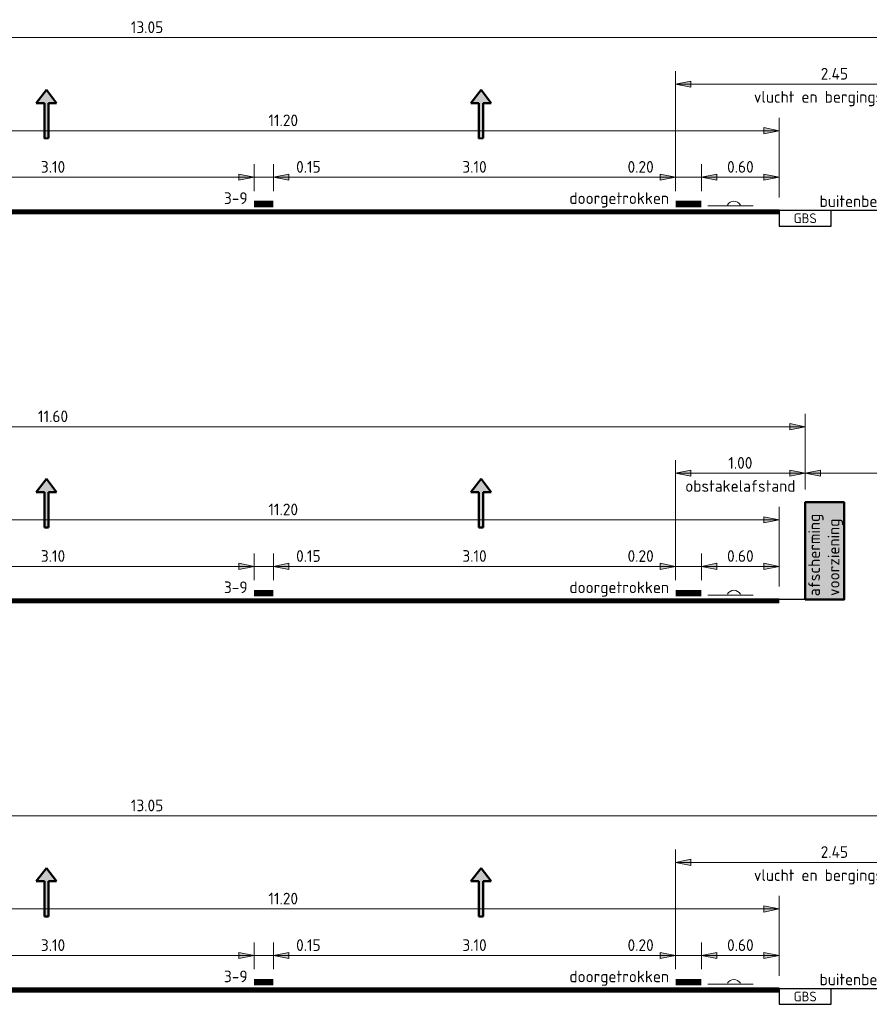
# Model space of a CAD drawing. Header units: metres. Extents: x -699 to 2316, y -1199 to 781.
# Tile 254 of 256: x -18.9 to -12.34, y 45.04 to 52.63. Entities that reach past the tile are written whole.
import ezdxf
from ezdxf.enums import TextEntityAlignment as Align

# ---------------------------------------------------------------- set-up
doc = ezdxf.new("R2010")
doc.units = ezdxf.units.M
doc.header["$PDMODE"] = 1
for name, color, linetype, lineweight in [('B-WE-GW-BERM-GD', 90, 'Continuous', 25), ('N-WE-VH-VERHARDING-GD', 252, 'Continuous', 50), ('N-WE-VV-MARKERING-GD', 170, 'Continuous', 50), ('X-XX-AL-M', 7, 'Continuous', 18), ('X-XX-AL-T18', 10, 'Continuous', 18)]:
    doc.layers.add(name, color=color, linetype=linetype, lineweight=lineweight)
doc.styles.add('NLCS-ISO', font='NLCS-ISO.ttf')
doc.styles.add('NLCS-ISO Standaard', font='NLCS-ISO.ttf')
doc.linetypes.add('ZIGZAG', pattern='A,0.00254,-5.08,[131,ltypeshp.shx,S=5.08,R=0,X=-5.08,Y=0],-10.16,[131,ltypeshp.shx,S=5.08,R=180,X=5.08,Y=0],-5.08', length=20.32254)
doc.dimstyles.new('NLCS-T18-Pijl-ANNOTATIVE-A', dxfattribs={"dimtxt": 1.8, "dimasz": 1.35, "dimexe": 2, "dimexo": 2, "dimgap": 0.7, "dimtad": 1, "dimlfac": -1, "dimzin": 0, "dimdsep": 46, "dimtxsty": 'NLCS-ISO Standaard', "dimblk": 'Pijl', "dimblk1": 'Pijl', "dimblk2": 'Pijl', "dimcen": 2.5, "dimdle": 2, "dimclrd": 256, "dimclre": 256, "dimclrt": 256, "dimadec": 0, "dimazin": 0, "dimtfac": 1, "dimtofl": 0, "dimtmove": 0, "dimatfit": 3, "dimldrblk": 'Pijl', "dimfxl": 1, "dimtolj": 1, "dimtzin": 0, "dimlwd": 18, "dimlwe": 18, "dimarcsym": 0})

# ---------------------------------------------------------------- blocks, each defined once
blk = doc.blocks.new('Pijl')
h = blk.add_hatch(color=256)
h.paths.add_polyline_path([(0, 0), (-1.75, 0.35), (-1.75, 0)])
h.paths.add_polyline_path([(-1.75, 0), (-1.75, -0.35), (0, 0)])
for p, q in [((-1.9, 0), (0, 0)), ((0, 0), (-1.75, 0.35)), ((-1.75, 0.35), (-1.75, -0.35)), ((0, 0), (-1.75, -0.35))]:
    blk.add_line(p, q)
blk = doc.blocks.new('*D1209')
at = {"layer": 'Defpoints', "color": 0, "transparency": 16777216}
for p in [(-16.9392, 45.4198), (-16.9392, 45.2136), (-13.8392, 45.2136)]:
    blk.add_point(p, dxfattribs=at)
at = {"layer": 'X-XX-AL-M', "lineweight": 18, "transparency": 16777216}
for p, q in [((-16.9392, 45.3136), (-16.9392, 45.5198)), ((-13.8392, 45.3136), (-13.8392, 45.5198)), ((-13.9067, 45.4198), (-16.8717, 45.4198))]:
    blk.add_line(p, q, dxfattribs=at)
at = {"layer": 'X-XX-AL-M', "lineweight": 18, "transparency": 16777216, "xscale": 0.0675, "yscale": 0.0675, "zscale": 0.0675, "rotation": 180}
blk.add_blockref('Pijl', (-16.9392, 45.4198), dxfattribs=at)
at = {"layer": 'X-XX-AL-M', "lineweight": 18, "transparency": 16777216, "xscale": 0.0675, "yscale": 0.0675, "zscale": 0.0675}
blk.add_blockref('Pijl', (-13.8392, 45.4198), dxfattribs=at)
at = {"layer": 'X-XX-AL-M', "transparency": 16777216, "insert": (-15.3892, 45.4998), "char_height": 0.09, "attachment_point": 5, "style": 'NLCS-ISO Standaard'}
blk.add_mtext('\\A1;3.10', dxfattribs=at)
blk = doc.blocks.new('*D1210')
at = {"layer": 'Defpoints', "color": 0, "transparency": 16777216}
for p in [(-24.2392, 45.7787), (-24.2392, 45.1636), (-13.0392, 45.1636)]:
    blk.add_point(p, dxfattribs=at)
at = {"layer": 'X-XX-AL-M', "lineweight": 18, "transparency": 16777216}
for p, q in [((-24.2392, 45.2636), (-24.2392, 45.8787)), ((-13.0392, 45.2636), (-13.0392, 45.8787)), ((-13.1067, 45.7787), (-24.1717, 45.7787))]:
    blk.add_line(p, q, dxfattribs=at)
at = {"layer": 'X-XX-AL-M', "lineweight": 18, "transparency": 16777216, "xscale": 0.0675, "yscale": 0.0675, "zscale": 0.0675, "rotation": 180}
blk.add_blockref('Pijl', (-24.2392, 45.7787), dxfattribs=at)
at = {"layer": 'X-XX-AL-M', "lineweight": 18, "transparency": 16777216, "xscale": 0.0675, "yscale": 0.0675, "zscale": 0.0675}
blk.add_blockref('Pijl', (-13.0392, 45.7787), dxfattribs=at)
at = {"layer": 'X-XX-AL-M', "transparency": 16777216, "insert": (-16.8642, 45.8587), "char_height": 0.09, "attachment_point": 5, "style": 'NLCS-ISO Standaard'}
blk.add_mtext('\\A1;11.20', dxfattribs=at)
blk = doc.blocks.new('*D1213')
at = {"layer": 'Defpoints', "color": 0, "transparency": 16777216}
for p in [(-13.8392, 45.4198), (-13.8392, 45.2136), (-13.6392, 45.2136)]:
    blk.add_point(p, dxfattribs=at)
at = {"layer": 'X-XX-AL-M', "lineweight": 18, "transparency": 16777216}
for p, q in [((-13.8392, 45.3136), (-13.8392, 45.5198)), ((-13.6392, 45.3136), (-13.6392, 45.5198)), ((-14.2422, 45.4198), (-13.8392, 45.4198)), ((-13.9067, 45.4198), (-13.9742, 45.4198)), ((-13.6392, 45.4198), (-13.8392, 45.4198)), ((-13.5717, 45.4198), (-13.5042, 45.4198))]:
    blk.add_line(p, q, dxfattribs=at)
at = {"layer": 'X-XX-AL-M', "lineweight": 18, "transparency": 16777216, "xscale": 0.0675, "yscale": 0.0675, "zscale": 0.0675}
blk.add_blockref('Pijl', (-13.8392, 45.4198), dxfattribs=at)
at = {"layer": 'X-XX-AL-M', "lineweight": 18, "transparency": 16777216, "xscale": 0.0675, "yscale": 0.0675, "zscale": 0.0675, "rotation": 180}
blk.add_blockref('Pijl', (-13.6392, 45.4198), dxfattribs=at)
at = {"layer": 'X-XX-AL-M', "transparency": 16777216, "insert": (-14.1082, 45.4998), "char_height": 0.09, "attachment_point": 5, "style": 'NLCS-ISO Standaard'}
blk.add_mtext('\\A1;0.20', dxfattribs=at)
blk = doc.blocks.new('*D1214')
at = {"layer": 'Defpoints', "color": 0, "transparency": 16777216}
for p in [(-13.6392, 45.4198), (-13.6392, 45.2136), (-13.0392, 45.1636)]:
    blk.add_point(p, dxfattribs=at)
at = {"layer": 'X-XX-AL-M', "lineweight": 18, "transparency": 16777216}
for p, q in [((-13.6392, 45.3136), (-13.6392, 45.5198)), ((-13.0392, 45.2636), (-13.0392, 45.5198)), ((-13.1067, 45.4198), (-13.5717, 45.4198))]:
    blk.add_line(p, q, dxfattribs=at)
at = {"layer": 'X-XX-AL-M', "lineweight": 18, "transparency": 16777216, "xscale": 0.0675, "yscale": 0.0675, "zscale": 0.0675, "rotation": 180}
blk.add_blockref('Pijl', (-13.6392, 45.4198), dxfattribs=at)
at = {"layer": 'X-XX-AL-M', "lineweight": 18, "transparency": 16777216, "xscale": 0.0675, "yscale": 0.0675, "zscale": 0.0675}
blk.add_blockref('Pijl', (-13.0392, 45.4198), dxfattribs=at)
at = {"layer": 'X-XX-AL-M', "transparency": 16777216, "insert": (-13.3392, 45.4998), "char_height": 0.09, "attachment_point": 5, "style": 'NLCS-ISO Standaard'}
blk.add_mtext('\\A1;0.60', dxfattribs=at)
blk = doc.blocks.new('*D1215')
at = {"layer": 'Defpoints', "color": 0, "transparency": 16777216}
for p in [(-17.0892, 45.4198), (-17.0892, 45.2136), (-16.9392, 45.2136)]:
    blk.add_point(p, dxfattribs=at)
at = {"layer": 'X-XX-AL-M', "lineweight": 18, "transparency": 16777216}
for p, q in [((-17.0892, 45.3136), (-17.0892, 45.5198)), ((-16.9392, 45.3136), (-16.9392, 45.5198)), ((-17.1567, 45.4198), (-17.2242, 45.4198)), ((-16.9392, 45.4198), (-17.0892, 45.4198)), ((-16.5452, 45.4198), (-16.9392, 45.4198)), ((-16.8717, 45.4198), (-16.8042, 45.4198))]:
    blk.add_line(p, q, dxfattribs=at)
at = {"layer": 'X-XX-AL-M', "lineweight": 18, "transparency": 16777216, "xscale": 0.0675, "yscale": 0.0675, "zscale": 0.0675}
blk.add_blockref('Pijl', (-17.0892, 45.4198), dxfattribs=at)
at = {"layer": 'X-XX-AL-M', "lineweight": 18, "transparency": 16777216, "xscale": 0.0675, "yscale": 0.0675, "zscale": 0.0675, "rotation": 180}
blk.add_blockref('Pijl', (-16.9392, 45.4198), dxfattribs=at)
at = {"layer": 'X-XX-AL-M', "transparency": 16777216, "insert": (-16.6702, 45.4998), "char_height": 0.09, "attachment_point": 5, "style": 'NLCS-ISO Standaard'}
blk.add_mtext('\\A1;0.15', dxfattribs=at)
blk = doc.blocks.new('*D1220')
at = {"layer": 'Defpoints', "color": 0, "transparency": 16777216}
for p in [(-20.1892, 45.4198), (-20.1892, 45.2136), (-17.0892, 45.2136)]:
    blk.add_point(p, dxfattribs=at)
at = {"layer": 'X-XX-AL-M', "lineweight": 18, "transparency": 16777216}
for p, q in [((-20.1892, 45.3136), (-20.1892, 45.5198)), ((-17.0892, 45.3136), (-17.0892, 45.5198)), ((-17.1567, 45.4198), (-20.1217, 45.4198))]:
    blk.add_line(p, q, dxfattribs=at)
at = {"layer": 'X-XX-AL-M', "lineweight": 18, "transparency": 16777216, "xscale": 0.0675, "yscale": 0.0675, "zscale": 0.0675, "rotation": 180}
blk.add_blockref('Pijl', (-20.1892, 45.4198), dxfattribs=at)
at = {"layer": 'X-XX-AL-M', "lineweight": 18, "transparency": 16777216, "xscale": 0.0675, "yscale": 0.0675, "zscale": 0.0675}
blk.add_blockref('Pijl', (-17.0892, 45.4198), dxfattribs=at)
at = {"layer": 'X-XX-AL-M', "transparency": 16777216, "insert": (-18.6392, 45.4998), "char_height": 0.09, "attachment_point": 5, "style": 'NLCS-ISO Standaard'}
blk.add_mtext('\\A1;3.10', dxfattribs=at)
blk = doc.blocks.new('*D1225')
at = {"layer": 'Defpoints', "color": 0, "transparency": 16777216}
for p in [(-13.8392, 46.1377), (-11.3892, 45.9136), (-13.8392, 45.2136)]:
    blk.add_point(p, dxfattribs=at)
at = {"layer": 'X-XX-AL-M', "lineweight": 18, "transparency": 16777216}
for p, q in [((-13.8392, 45.3136), (-13.8392, 46.2377)), ((-11.3892, 46.0136), (-11.3892, 46.2377)), ((-11.4567, 46.1377), (-13.7717, 46.1377))]:
    blk.add_line(p, q, dxfattribs=at)
at = {"layer": 'X-XX-AL-M', "lineweight": 18, "transparency": 16777216, "xscale": 0.0675, "yscale": 0.0675, "zscale": 0.0675, "rotation": 180}
blk.add_blockref('Pijl', (-13.8392, 46.1377), dxfattribs=at)
at = {"layer": 'X-XX-AL-M', "lineweight": 18, "transparency": 16777216, "xscale": 0.0675, "yscale": 0.0675, "zscale": 0.0675}
blk.add_blockref('Pijl', (-11.3892, 46.1377), dxfattribs=at)
at = {"layer": 'X-XX-AL-M', "transparency": 16777216, "insert": (-12.6142, 46.2177), "char_height": 0.09, "attachment_point": 5, "style": 'NLCS-ISO Standaard'}
blk.add_mtext('\\A1;2.45', dxfattribs=at)
blk = doc.blocks.new('*D1227')
at = {"layer": 'Defpoints', "color": 0, "transparency": 16777216}
for p in [(-11.3892, 46.4966), (-24.4392, 45.9136), (-11.3892, 45.9136)]:
    blk.add_point(p, dxfattribs=at)
at = {"layer": 'X-XX-AL-M', "lineweight": 18, "transparency": 16777216}
for p, q in [((-24.4392, 46.0136), (-24.4392, 46.5966)), ((-11.3892, 46.0136), (-11.3892, 46.5966)), ((-24.3717, 46.4966), (-11.4567, 46.4966))]:
    blk.add_line(p, q, dxfattribs=at)
at = {"layer": 'X-XX-AL-M', "lineweight": 18, "transparency": 16777216, "xscale": 0.0675, "yscale": 0.0675, "zscale": 0.0675, "rotation": 180}
blk.add_blockref('Pijl', (-24.4392, 46.4966), dxfattribs=at)
at = {"layer": 'X-XX-AL-M', "lineweight": 18, "transparency": 16777216, "xscale": 0.0675, "yscale": 0.0675, "zscale": 0.0675}
blk.add_blockref('Pijl', (-11.3892, 46.4966), dxfattribs=at)
at = {"layer": 'X-XX-AL-M', "transparency": 16777216, "insert": (-17.9142, 46.5766), "char_height": 0.09, "attachment_point": 5, "style": 'NLCS-ISO Standaard'}
blk.add_mtext('\\A1;13.05', dxfattribs=at)
blk = doc.blocks.new('*D1235')
at = {"layer": 'Defpoints', "color": 0, "transparency": 16777216}
for p in [(-16.9392, 48.4198), (-16.9392, 48.2136), (-13.8392, 48.2136)]:
    blk.add_point(p, dxfattribs=at)
at = {"layer": 'X-XX-AL-M', "lineweight": 18, "transparency": 16777216}
for p, q in [((-16.9392, 48.3136), (-16.9392, 48.5198)), ((-13.8392, 48.3136), (-13.8392, 48.5198)), ((-13.9067, 48.4198), (-16.8717, 48.4198))]:
    blk.add_line(p, q, dxfattribs=at)
at = {"layer": 'X-XX-AL-M', "lineweight": 18, "transparency": 16777216, "xscale": 0.0675, "yscale": 0.0675, "zscale": 0.0675, "rotation": 180}
blk.add_blockref('Pijl', (-16.9392, 48.4198), dxfattribs=at)
at = {"layer": 'X-XX-AL-M', "lineweight": 18, "transparency": 16777216, "xscale": 0.0675, "yscale": 0.0675, "zscale": 0.0675}
blk.add_blockref('Pijl', (-13.8392, 48.4198), dxfattribs=at)
at = {"layer": 'X-XX-AL-M', "transparency": 16777216, "insert": (-15.3892, 48.4998), "char_height": 0.09, "attachment_point": 5, "style": 'NLCS-ISO Standaard'}
blk.add_mtext('\\A1;3.10', dxfattribs=at)
blk = doc.blocks.new('*D1236')
at = {"layer": 'Defpoints', "color": 0, "transparency": 16777216}
for p in [(-24.2392, 48.7787), (-24.2392, 48.1636), (-13.0392, 48.1636)]:
    blk.add_point(p, dxfattribs=at)
at = {"layer": 'X-XX-AL-M', "lineweight": 18, "transparency": 16777216}
for p, q in [((-24.2392, 48.2636), (-24.2392, 48.8787)), ((-13.0392, 48.2636), (-13.0392, 48.8787)), ((-13.1067, 48.7787), (-24.1717, 48.7787))]:
    blk.add_line(p, q, dxfattribs=at)
at = {"layer": 'X-XX-AL-M', "lineweight": 18, "transparency": 16777216, "xscale": 0.0675, "yscale": 0.0675, "zscale": 0.0675, "rotation": 180}
blk.add_blockref('Pijl', (-24.2392, 48.7787), dxfattribs=at)
at = {"layer": 'X-XX-AL-M', "lineweight": 18, "transparency": 16777216, "xscale": 0.0675, "yscale": 0.0675, "zscale": 0.0675}
blk.add_blockref('Pijl', (-13.0392, 48.7787), dxfattribs=at)
at = {"layer": 'X-XX-AL-M', "transparency": 16777216, "insert": (-16.8642, 48.8587), "char_height": 0.09, "attachment_point": 5, "style": 'NLCS-ISO Standaard'}
blk.add_mtext('\\A1;11.20', dxfattribs=at)
blk = doc.blocks.new('*D1239')
at = {"layer": 'Defpoints', "color": 0, "transparency": 16777216}
for p in [(-13.8392, 48.4198), (-13.8392, 48.2136), (-13.6392, 48.2136)]:
    blk.add_point(p, dxfattribs=at)
at = {"layer": 'X-XX-AL-M', "lineweight": 18, "transparency": 16777216}
for p, q in [((-13.8392, 48.3136), (-13.8392, 48.5198)), ((-13.6392, 48.3136), (-13.6392, 48.5198)), ((-14.2422, 48.4198), (-13.8392, 48.4198)), ((-13.9067, 48.4198), (-13.9742, 48.4198)), ((-13.6392, 48.4198), (-13.8392, 48.4198)), ((-13.5717, 48.4198), (-13.5042, 48.4198))]:
    blk.add_line(p, q, dxfattribs=at)
at = {"layer": 'X-XX-AL-M', "lineweight": 18, "transparency": 16777216, "xscale": 0.0675, "yscale": 0.0675, "zscale": 0.0675}
blk.add_blockref('Pijl', (-13.8392, 48.4198), dxfattribs=at)
at = {"layer": 'X-XX-AL-M', "lineweight": 18, "transparency": 16777216, "xscale": 0.0675, "yscale": 0.0675, "zscale": 0.0675, "rotation": 180}
blk.add_blockref('Pijl', (-13.6392, 48.4198), dxfattribs=at)
at = {"layer": 'X-XX-AL-M', "transparency": 16777216, "insert": (-14.1082, 48.4998), "char_height": 0.09, "attachment_point": 5, "style": 'NLCS-ISO Standaard'}
blk.add_mtext('\\A1;0.20', dxfattribs=at)
blk = doc.blocks.new('*D1240')
at = {"layer": 'Defpoints', "color": 0, "transparency": 16777216}
for p in [(-13.6392, 48.4198), (-13.6392, 48.2136), (-13.0392, 48.1636)]:
    blk.add_point(p, dxfattribs=at)
at = {"layer": 'X-XX-AL-M', "lineweight": 18, "transparency": 16777216}
for p, q in [((-13.6392, 48.3136), (-13.6392, 48.5198)), ((-13.0392, 48.2636), (-13.0392, 48.5198)), ((-13.1067, 48.4198), (-13.5717, 48.4198))]:
    blk.add_line(p, q, dxfattribs=at)
at = {"layer": 'X-XX-AL-M', "lineweight": 18, "transparency": 16777216, "xscale": 0.0675, "yscale": 0.0675, "zscale": 0.0675, "rotation": 180}
blk.add_blockref('Pijl', (-13.6392, 48.4198), dxfattribs=at)
at = {"layer": 'X-XX-AL-M', "lineweight": 18, "transparency": 16777216, "xscale": 0.0675, "yscale": 0.0675, "zscale": 0.0675}
blk.add_blockref('Pijl', (-13.0392, 48.4198), dxfattribs=at)
at = {"layer": 'X-XX-AL-M', "transparency": 16777216, "insert": (-13.3392, 48.4998), "char_height": 0.09, "attachment_point": 5, "style": 'NLCS-ISO Standaard'}
blk.add_mtext('\\A1;0.60', dxfattribs=at)
blk = doc.blocks.new('*D1241')
at = {"layer": 'Defpoints', "color": 0, "transparency": 16777216}
for p in [(-17.0892, 48.4198), (-17.0892, 48.2136), (-16.9392, 48.2136)]:
    blk.add_point(p, dxfattribs=at)
at = {"layer": 'X-XX-AL-M', "lineweight": 18, "transparency": 16777216}
for p, q in [((-17.0892, 48.3136), (-17.0892, 48.5198)), ((-16.9392, 48.3136), (-16.9392, 48.5198)), ((-17.1567, 48.4198), (-17.2242, 48.4198)), ((-16.9392, 48.4198), (-17.0892, 48.4198)), ((-16.5452, 48.4198), (-16.9392, 48.4198)), ((-16.8717, 48.4198), (-16.8042, 48.4198))]:
    blk.add_line(p, q, dxfattribs=at)
at = {"layer": 'X-XX-AL-M', "lineweight": 18, "transparency": 16777216, "xscale": 0.0675, "yscale": 0.0675, "zscale": 0.0675}
blk.add_blockref('Pijl', (-17.0892, 48.4198), dxfattribs=at)
at = {"layer": 'X-XX-AL-M', "lineweight": 18, "transparency": 16777216, "xscale": 0.0675, "yscale": 0.0675, "zscale": 0.0675, "rotation": 180}
blk.add_blockref('Pijl', (-16.9392, 48.4198), dxfattribs=at)
at = {"layer": 'X-XX-AL-M', "transparency": 16777216, "insert": (-16.6702, 48.4998), "char_height": 0.09, "attachment_point": 5, "style": 'NLCS-ISO Standaard'}
blk.add_mtext('\\A1;0.15', dxfattribs=at)
blk = doc.blocks.new('*D1246')
at = {"layer": 'Defpoints', "color": 0, "transparency": 16777216}
for p in [(-20.1892, 48.4198), (-20.1892, 48.2136), (-17.0892, 48.2136)]:
    blk.add_point(p, dxfattribs=at)
at = {"layer": 'X-XX-AL-M', "lineweight": 18, "transparency": 16777216}
for p, q in [((-20.1892, 48.3136), (-20.1892, 48.5198)), ((-17.0892, 48.3136), (-17.0892, 48.5198)), ((-17.1567, 48.4198), (-20.1217, 48.4198))]:
    blk.add_line(p, q, dxfattribs=at)
at = {"layer": 'X-XX-AL-M', "lineweight": 18, "transparency": 16777216, "xscale": 0.0675, "yscale": 0.0675, "zscale": 0.0675, "rotation": 180}
blk.add_blockref('Pijl', (-20.1892, 48.4198), dxfattribs=at)
at = {"layer": 'X-XX-AL-M', "lineweight": 18, "transparency": 16777216, "xscale": 0.0675, "yscale": 0.0675, "zscale": 0.0675}
blk.add_blockref('Pijl', (-17.0892, 48.4198), dxfattribs=at)
at = {"layer": 'X-XX-AL-M', "transparency": 16777216, "insert": (-18.6392, 48.4998), "char_height": 0.09, "attachment_point": 5, "style": 'NLCS-ISO Standaard'}
blk.add_mtext('\\A1;3.10', dxfattribs=at)
blk = doc.blocks.new('*D1251')
at = {"layer": 'Defpoints', "color": 0, "transparency": 16777216}
for p in [(-13.8392, 49.1377), (-12.8392, 48.9136), (-13.8392, 48.2136)]:
    blk.add_point(p, dxfattribs=at)
at = {"layer": 'X-XX-AL-M', "lineweight": 18, "transparency": 16777216}
for p, q in [((-13.8392, 48.3136), (-13.8392, 49.2377)), ((-12.8392, 49.0136), (-12.8392, 49.2377)), ((-12.9067, 49.1377), (-13.7717, 49.1377))]:
    blk.add_line(p, q, dxfattribs=at)
at = {"layer": 'X-XX-AL-M', "lineweight": 18, "transparency": 16777216, "xscale": 0.0675, "yscale": 0.0675, "zscale": 0.0675, "rotation": 180}
blk.add_blockref('Pijl', (-13.8392, 49.1377), dxfattribs=at)
at = {"layer": 'X-XX-AL-M', "lineweight": 18, "transparency": 16777216, "xscale": 0.0675, "yscale": 0.0675, "zscale": 0.0675}
blk.add_blockref('Pijl', (-12.8392, 49.1377), dxfattribs=at)
at = {"layer": 'X-XX-AL-M', "transparency": 16777216, "insert": (-13.3392, 49.2177), "char_height": 0.09, "attachment_point": 5, "style": 'NLCS-ISO Standaard'}
blk.add_mtext('\\A1;1.00', dxfattribs=at)
blk = doc.blocks.new('*D1253')
at = {"layer": 'Defpoints', "color": 0, "transparency": 16777216}
for p in [(-12.8392, 49.4966), (-24.4392, 48.9136), (-12.8392, 48.9136)]:
    blk.add_point(p, dxfattribs=at)
at = {"layer": 'X-XX-AL-M', "lineweight": 18, "transparency": 16777216}
for p, q in [((-24.4392, 49.0136), (-24.4392, 49.5966)), ((-12.8392, 49.0136), (-12.8392, 49.5966)), ((-24.3717, 49.4966), (-12.9067, 49.4966))]:
    blk.add_line(p, q, dxfattribs=at)
at = {"layer": 'X-XX-AL-M', "lineweight": 18, "transparency": 16777216, "xscale": 0.0675, "yscale": 0.0675, "zscale": 0.0675, "rotation": 180}
blk.add_blockref('Pijl', (-24.4392, 49.4966), dxfattribs=at)
at = {"layer": 'X-XX-AL-M', "lineweight": 18, "transparency": 16777216, "xscale": 0.0675, "yscale": 0.0675, "zscale": 0.0675}
blk.add_blockref('Pijl', (-12.8392, 49.4966), dxfattribs=at)
at = {"layer": 'X-XX-AL-M', "transparency": 16777216, "insert": (-18.6392, 49.5766), "char_height": 0.09, "attachment_point": 5, "style": 'NLCS-ISO Standaard'}
blk.add_mtext('\\A1;11.60', dxfattribs=at)
blk = doc.blocks.new('*D1261')
at = {"layer": 'Defpoints', "color": 0, "transparency": 16777216}
for p in [(-16.9392, 51.4198), (-16.9392, 51.2136), (-13.8392, 51.2136)]:
    blk.add_point(p, dxfattribs=at)
at = {"layer": 'X-XX-AL-M', "lineweight": 18, "transparency": 16777216}
for p, q in [((-16.9392, 51.3136), (-16.9392, 51.5198)), ((-13.8392, 51.3136), (-13.8392, 51.5198)), ((-13.9067, 51.4198), (-16.8717, 51.4198))]:
    blk.add_line(p, q, dxfattribs=at)
at = {"layer": 'X-XX-AL-M', "lineweight": 18, "transparency": 16777216, "xscale": 0.0675, "yscale": 0.0675, "zscale": 0.0675, "rotation": 180}
blk.add_blockref('Pijl', (-16.9392, 51.4198), dxfattribs=at)
at = {"layer": 'X-XX-AL-M', "lineweight": 18, "transparency": 16777216, "xscale": 0.0675, "yscale": 0.0675, "zscale": 0.0675}
blk.add_blockref('Pijl', (-13.8392, 51.4198), dxfattribs=at)
at = {"layer": 'X-XX-AL-M', "transparency": 16777216, "insert": (-15.3892, 51.4998), "char_height": 0.09, "attachment_point": 5, "style": 'NLCS-ISO Standaard'}
blk.add_mtext('\\A1;3.10', dxfattribs=at)
blk = doc.blocks.new('*D1262')
at = {"layer": 'Defpoints', "color": 0, "transparency": 16777216}
for p in [(-24.2392, 51.7787), (-24.2392, 51.1636), (-13.0392, 51.1636)]:
    blk.add_point(p, dxfattribs=at)
at = {"layer": 'X-XX-AL-M', "lineweight": 18, "transparency": 16777216}
for p, q in [((-24.2392, 51.2636), (-24.2392, 51.8787)), ((-13.0392, 51.2636), (-13.0392, 51.8787)), ((-13.1067, 51.7787), (-24.1717, 51.7787))]:
    blk.add_line(p, q, dxfattribs=at)
at = {"layer": 'X-XX-AL-M', "lineweight": 18, "transparency": 16777216, "xscale": 0.0675, "yscale": 0.0675, "zscale": 0.0675, "rotation": 180}
blk.add_blockref('Pijl', (-24.2392, 51.7787), dxfattribs=at)
at = {"layer": 'X-XX-AL-M', "lineweight": 18, "transparency": 16777216, "xscale": 0.0675, "yscale": 0.0675, "zscale": 0.0675}
blk.add_blockref('Pijl', (-13.0392, 51.7787), dxfattribs=at)
at = {"layer": 'X-XX-AL-M', "transparency": 16777216, "insert": (-16.8642, 51.8587), "char_height": 0.09, "attachment_point": 5, "style": 'NLCS-ISO Standaard'}
blk.add_mtext('\\A1;11.20', dxfattribs=at)
blk = doc.blocks.new('*D1265')
at = {"layer": 'Defpoints', "color": 0, "transparency": 16777216}
for p in [(-13.8392, 51.4198), (-13.8392, 51.2136), (-13.6392, 51.2136)]:
    blk.add_point(p, dxfattribs=at)
at = {"layer": 'X-XX-AL-M', "lineweight": 18, "transparency": 16777216}
for p, q in [((-13.8392, 51.3136), (-13.8392, 51.5198)), ((-13.6392, 51.3136), (-13.6392, 51.5198)), ((-14.2422, 51.4198), (-13.8392, 51.4198)), ((-13.9067, 51.4198), (-13.9742, 51.4198)), ((-13.6392, 51.4198), (-13.8392, 51.4198)), ((-13.5717, 51.4198), (-13.5042, 51.4198))]:
    blk.add_line(p, q, dxfattribs=at)
at = {"layer": 'X-XX-AL-M', "lineweight": 18, "transparency": 16777216, "xscale": 0.0675, "yscale": 0.0675, "zscale": 0.0675}
blk.add_blockref('Pijl', (-13.8392, 51.4198), dxfattribs=at)
at = {"layer": 'X-XX-AL-M', "lineweight": 18, "transparency": 16777216, "xscale": 0.0675, "yscale": 0.0675, "zscale": 0.0675, "rotation": 180}
blk.add_blockref('Pijl', (-13.6392, 51.4198), dxfattribs=at)
at = {"layer": 'X-XX-AL-M', "transparency": 16777216, "insert": (-14.1082, 51.4998), "char_height": 0.09, "attachment_point": 5, "style": 'NLCS-ISO Standaard'}
blk.add_mtext('\\A1;0.20', dxfattribs=at)
blk = doc.blocks.new('*D1266')
at = {"layer": 'Defpoints', "color": 0, "transparency": 16777216}
for p in [(-13.6392, 51.4198), (-13.6392, 51.2136), (-13.0392, 51.1636)]:
    blk.add_point(p, dxfattribs=at)
at = {"layer": 'X-XX-AL-M', "lineweight": 18, "transparency": 16777216}
for p, q in [((-13.6392, 51.3136), (-13.6392, 51.5198)), ((-13.0392, 51.2636), (-13.0392, 51.5198)), ((-13.1067, 51.4198), (-13.5717, 51.4198))]:
    blk.add_line(p, q, dxfattribs=at)
at = {"layer": 'X-XX-AL-M', "lineweight": 18, "transparency": 16777216, "xscale": 0.0675, "yscale": 0.0675, "zscale": 0.0675, "rotation": 180}
blk.add_blockref('Pijl', (-13.6392, 51.4198), dxfattribs=at)
at = {"layer": 'X-XX-AL-M', "lineweight": 18, "transparency": 16777216, "xscale": 0.0675, "yscale": 0.0675, "zscale": 0.0675}
blk.add_blockref('Pijl', (-13.0392, 51.4198), dxfattribs=at)
at = {"layer": 'X-XX-AL-M', "transparency": 16777216, "insert": (-13.3392, 51.4998), "char_height": 0.09, "attachment_point": 5, "style": 'NLCS-ISO Standaard'}
blk.add_mtext('\\A1;0.60', dxfattribs=at)
blk = doc.blocks.new('*D1267')
at = {"layer": 'Defpoints', "color": 0, "transparency": 16777216}
for p in [(-17.0892, 51.4198), (-17.0892, 51.2136), (-16.9392, 51.2136)]:
    blk.add_point(p, dxfattribs=at)
at = {"layer": 'X-XX-AL-M', "lineweight": 18, "transparency": 16777216}
for p, q in [((-17.0892, 51.3136), (-17.0892, 51.5198)), ((-16.9392, 51.3136), (-16.9392, 51.5198)), ((-17.1567, 51.4198), (-17.2242, 51.4198)), ((-16.9392, 51.4198), (-17.0892, 51.4198)), ((-16.5452, 51.4198), (-16.9392, 51.4198)), ((-16.8717, 51.4198), (-16.8042, 51.4198))]:
    blk.add_line(p, q, dxfattribs=at)
at = {"layer": 'X-XX-AL-M', "lineweight": 18, "transparency": 16777216, "xscale": 0.0675, "yscale": 0.0675, "zscale": 0.0675}
blk.add_blockref('Pijl', (-17.0892, 51.4198), dxfattribs=at)
at = {"layer": 'X-XX-AL-M', "lineweight": 18, "transparency": 16777216, "xscale": 0.0675, "yscale": 0.0675, "zscale": 0.0675, "rotation": 180}
blk.add_blockref('Pijl', (-16.9392, 51.4198), dxfattribs=at)
at = {"layer": 'X-XX-AL-M', "transparency": 16777216, "insert": (-16.6702, 51.4998), "char_height": 0.09, "attachment_point": 5, "style": 'NLCS-ISO Standaard'}
blk.add_mtext('\\A1;0.15', dxfattribs=at)
blk = doc.blocks.new('*D1272')
at = {"layer": 'Defpoints', "color": 0, "transparency": 16777216}
for p in [(-20.1892, 51.4198), (-20.1892, 51.2136), (-17.0892, 51.2136)]:
    blk.add_point(p, dxfattribs=at)
at = {"layer": 'X-XX-AL-M', "lineweight": 18, "transparency": 16777216}
for p, q in [((-20.1892, 51.3136), (-20.1892, 51.5198)), ((-17.0892, 51.3136), (-17.0892, 51.5198)), ((-17.1567, 51.4198), (-20.1217, 51.4198))]:
    blk.add_line(p, q, dxfattribs=at)
at = {"layer": 'X-XX-AL-M', "lineweight": 18, "transparency": 16777216, "xscale": 0.0675, "yscale": 0.0675, "zscale": 0.0675, "rotation": 180}
blk.add_blockref('Pijl', (-20.1892, 51.4198), dxfattribs=at)
at = {"layer": 'X-XX-AL-M', "lineweight": 18, "transparency": 16777216, "xscale": 0.0675, "yscale": 0.0675, "zscale": 0.0675}
blk.add_blockref('Pijl', (-17.0892, 51.4198), dxfattribs=at)
at = {"layer": 'X-XX-AL-M', "transparency": 16777216, "insert": (-18.6392, 51.4998), "char_height": 0.09, "attachment_point": 5, "style": 'NLCS-ISO Standaard'}
blk.add_mtext('\\A1;3.10', dxfattribs=at)
blk = doc.blocks.new('*D1277')
at = {"layer": 'Defpoints', "color": 0, "transparency": 16777216}
for p in [(-13.8392, 52.1377), (-11.3892, 51.9136), (-13.8392, 51.2136)]:
    blk.add_point(p, dxfattribs=at)
at = {"layer": 'X-XX-AL-M', "lineweight": 18, "transparency": 16777216}
for p, q in [((-13.8392, 51.3136), (-13.8392, 52.2377)), ((-11.3892, 52.0136), (-11.3892, 52.2377)), ((-11.4567, 52.1377), (-13.7717, 52.1377))]:
    blk.add_line(p, q, dxfattribs=at)
at = {"layer": 'X-XX-AL-M', "lineweight": 18, "transparency": 16777216, "xscale": 0.0675, "yscale": 0.0675, "zscale": 0.0675, "rotation": 180}
blk.add_blockref('Pijl', (-13.8392, 52.1377), dxfattribs=at)
at = {"layer": 'X-XX-AL-M', "lineweight": 18, "transparency": 16777216, "xscale": 0.0675, "yscale": 0.0675, "zscale": 0.0675}
blk.add_blockref('Pijl', (-11.3892, 52.1377), dxfattribs=at)
at = {"layer": 'X-XX-AL-M', "transparency": 16777216, "insert": (-12.6142, 52.2177), "char_height": 0.09, "attachment_point": 5, "style": 'NLCS-ISO Standaard'}
blk.add_mtext('\\A1;2.45', dxfattribs=at)
blk = doc.blocks.new('*D1279')
at = {"layer": 'Defpoints', "color": 0, "transparency": 16777216}
for p in [(-11.3892, 52.4966), (-24.4392, 51.9136), (-11.3892, 51.9136)]:
    blk.add_point(p, dxfattribs=at)
at = {"layer": 'X-XX-AL-M', "lineweight": 18, "transparency": 16777216}
for p, q in [((-24.4392, 52.0136), (-24.4392, 52.5966)), ((-11.3892, 52.0136), (-11.3892, 52.5966)), ((-24.3717, 52.4966), (-11.4567, 52.4966))]:
    blk.add_line(p, q, dxfattribs=at)
at = {"layer": 'X-XX-AL-M', "lineweight": 18, "transparency": 16777216, "xscale": 0.0675, "yscale": 0.0675, "zscale": 0.0675, "rotation": 180}
blk.add_blockref('Pijl', (-24.4392, 52.4966), dxfattribs=at)
at = {"layer": 'X-XX-AL-M', "lineweight": 18, "transparency": 16777216, "xscale": 0.0675, "yscale": 0.0675, "zscale": 0.0675}
blk.add_blockref('Pijl', (-11.3892, 52.4966), dxfattribs=at)
at = {"layer": 'X-XX-AL-M', "transparency": 16777216, "insert": (-17.9142, 52.5766), "char_height": 0.09, "attachment_point": 5, "style": 'NLCS-ISO Standaard'}
blk.add_mtext('\\A1;13.05', dxfattribs=at)
blk = doc.blocks.new('*D1281')
at = {"layer": 'Defpoints', "color": 0, "transparency": 16777216}
for p in [(-11.3892, 51.1636), (-11.3892, 49.1377), (-12.8392, 48.9136)]:
    blk.add_point(p, dxfattribs=at)
at = {"layer": 'X-XX-AL-M', "lineweight": 18, "transparency": 16777216}
for p, q in [((-11.3892, 51.0636), (-11.3892, 49.0377)), ((-12.8392, 49.0136), (-12.8392, 49.2377)), ((-12.7717, 49.1377), (-11.4567, 49.1377))]:
    blk.add_line(p, q, dxfattribs=at)
at = {"layer": 'X-XX-AL-M', "lineweight": 18, "transparency": 16777216, "xscale": 0.0675, "yscale": 0.0675, "zscale": 0.0675, "rotation": 180}
blk.add_blockref('Pijl', (-12.8392, 49.1377), dxfattribs=at)
at = {"layer": 'X-XX-AL-M', "lineweight": 18, "transparency": 16777216, "xscale": 0.0675, "yscale": 0.0675, "zscale": 0.0675}
blk.add_blockref('Pijl', (-11.3892, 49.1377), dxfattribs=at)
at = {"layer": 'X-XX-AL-M', "transparency": 16777216, "insert": (-12.1142, 49.2177), "char_height": 0.09, "attachment_point": 5, "style": 'NLCS-ISO Standaard'}
blk.add_mtext('\\A1;1.45', dxfattribs=at)

msp = doc.modelspace()

# ---------------------------------------------------------------- hatches: boundary and pattern name
at = {"layer": 'N-WE-VH-VERHARDING-GD'}
h = msp.add_hatch(color=256, dxfattribs=at)
h.dxf.hatch_style = 1
h.paths.add_polyline_path([(-12.8392, 48.1636), (-12.5392, 48.1636), (-12.5392, 48.9136), (-12.8392, 48.9136)])

# ---------------------------------------------------------------- linework, layer by layer
at = {"layer": 'B-WE-GW-BERM-GD'}
for p, q in [((-11.3892, 51.1636), (-13.0392, 51.1636)), ((-12.8392, 48.1636), (-13.0392, 48.1636)), ((-11.3892, 45.1636), (-13.0392, 45.1636))]:
    msp.add_line(p, q, dxfattribs=at)
at = {"layer": 'N-WE-VH-VERHARDING-GD', "const_width": 0.04, "flags": 128}
for points in [[(-13.0392, 51.1536), (-24.2392, 51.1536)], [(-13.0392, 48.1536), (-24.2392, 48.1536)], [(-13.0392, 45.1536), (-24.2392, 45.1536)]]:
    msp.add_lwpolyline(points, dxfattribs=at)
at = {"layer": 'N-WE-VH-VERHARDING-GD', "lineweight": 25}
for points in [[(-13.0392, 51.0436), (-12.6392, 51.0436), (-12.6392, 51.1636), (-13.0392, 51.1636)], [(-13.0392, 45.0436), (-12.6392, 45.0436), (-12.6392, 45.1636), (-13.0392, 45.1636)]]:
    msp.add_lwpolyline(points, close=True, dxfattribs=at)
at = {"layer": 'N-WE-VH-VERHARDING-GD', "flags": 128}
msp.add_lwpolyline([(-12.8392, 48.1636), (-12.5392, 48.1636), (-12.5392, 48.9136), (-12.8392, 48.9136)], close=True, dxfattribs=at)
at = {"layer": 'N-WE-VV-MARKERING-GD'}
for p, q in [((-18.6886, 52.0941), (-18.7688, 51.9917)), ((-18.6115, 51.9917), (-18.6886, 52.0941)), ((-15.3384, 52.0941), (-15.4187, 51.9917)), ((-15.2614, 51.9917), (-15.3384, 52.0941)), ((-18.706, 51.9917), (-18.7688, 51.9917)), ((-18.706, 51.9917), (-18.705, 51.7197)), ((-18.6733, 51.7199), (-18.6735, 51.9917)), ((-18.6115, 51.9917), (-18.6735, 51.9917)), ((-15.3558, 51.9917), (-15.4187, 51.9917)), ((-15.3558, 51.9917), (-15.3548, 51.7197)), ((-15.3232, 51.7199), (-15.3234, 51.9917)), ((-15.2614, 51.9917), (-15.3234, 51.9917)), ((-18.705, 51.7197), (-18.6733, 51.7199)), ((-15.3548, 51.7197), (-15.3232, 51.7199)), ((-18.6886, 49.0941), (-18.7688, 48.9917)), ((-18.6115, 48.9917), (-18.6886, 49.0941)), ((-15.3384, 49.0941), (-15.4187, 48.9917)), ((-15.2614, 48.9917), (-15.3384, 49.0941)), ((-18.706, 48.9917), (-18.7688, 48.9917)), ((-18.706, 48.9917), (-18.705, 48.7197)), ((-18.6733, 48.7199), (-18.6735, 48.9917)), ((-18.6115, 48.9917), (-18.6735, 48.9917)), ((-15.3558, 48.9917), (-15.4187, 48.9917)), ((-15.3558, 48.9917), (-15.3548, 48.7197)), ((-15.3232, 48.7199), (-15.3234, 48.9917)), ((-15.2614, 48.9917), (-15.3234, 48.9917)), ((-18.705, 48.7197), (-18.6733, 48.7199)), ((-15.3548, 48.7197), (-15.3232, 48.7199)), ((-18.6886, 46.0941), (-18.7688, 45.9917)), ((-18.6115, 45.9917), (-18.6886, 46.0941)), ((-15.3384, 46.0941), (-15.4187, 45.9917)), ((-15.2614, 45.9917), (-15.3384, 46.0941)), ((-18.706, 45.9917), (-18.7688, 45.9917)), ((-18.706, 45.9917), (-18.705, 45.7197)), ((-18.6733, 45.7199), (-18.6735, 45.9917)), ((-18.6115, 45.9917), (-18.6735, 45.9917)), ((-15.3558, 45.9917), (-15.4187, 45.9917)), ((-15.3558, 45.9917), (-15.3548, 45.7197)), ((-15.3232, 45.7199), (-15.3234, 45.9917)), ((-15.2614, 45.9917), (-15.3234, 45.9917)), ((-18.705, 45.7197), (-18.6733, 45.7199)), ((-15.3548, 45.7197), (-15.3232, 45.7199))]:
    msp.add_line(p, q, dxfattribs=at)
at = {"layer": 'N-WE-VV-MARKERING-GD', "color": 6, "linetype": 'ZIGZAG', "lineweight": 9, "ltscale": 0.05}
for p, q in [((-13.2392, 51.1986), (-13.5892, 51.1986)), ((-13.2392, 48.1986), (-13.5892, 48.1986)), ((-13.2392, 45.1986), (-13.5892, 45.1986))]:
    msp.add_line(p, q, dxfattribs=at)
at = {"layer": 'N-WE-VV-MARKERING-GD', "const_width": 0.05, "flags": 128}
for points in [[(-16.9392, 51.2136), (-17.0892, 51.2136)], [(-13.6392, 51.2136), (-13.8392, 51.2136)], [(-16.9392, 48.2136), (-17.0892, 48.2136)], [(-13.6392, 48.2136), (-13.8392, 48.2136)], [(-16.9392, 45.2136), (-17.0892, 45.2136)], [(-13.6392, 45.2136), (-13.8392, 45.2136)]]:
    msp.add_lwpolyline(points, dxfattribs=at)
at = {"layer": 'N-WE-VV-MARKERING-GD', "color": 1, "lineweight": 18, "ltscale": 0.25}
for centre in [(-13.3892, 51.1786), (-13.3892, 48.1786), (-13.3892, 45.1786)]:
    msp.add_arc(centre, 0.0567, 28.07249, 151.92751, dxfattribs=at)
at = {"layer": 'N-WE-VV-MARKERING-GD'}
for points in [[(-18.6886, 52.0941), (-18.6115, 51.9917), (-18.7688, 51.9917)], [(-15.3384, 52.0941), (-15.2614, 51.9917), (-15.4187, 51.9917)], [(-18.6735, 51.9917), (-18.706, 51.9917), (-18.6733, 51.7199), (-18.705, 51.7197)], [(-15.3234, 51.9917), (-15.3558, 51.9917), (-15.3232, 51.7199), (-15.3548, 51.7197)], [(-18.6886, 49.0941), (-18.6115, 48.9917), (-18.7688, 48.9917)], [(-15.3384, 49.0941), (-15.2614, 48.9917), (-15.4187, 48.9917)], [(-18.6735, 48.9917), (-18.706, 48.9917), (-18.6733, 48.7199), (-18.705, 48.7197)], [(-15.3234, 48.9917), (-15.3558, 48.9917), (-15.3232, 48.7199), (-15.3548, 48.7197)], [(-18.6886, 46.0941), (-18.6115, 45.9917), (-18.7688, 45.9917)], [(-15.3384, 46.0941), (-15.2614, 45.9917), (-15.4187, 45.9917)], [(-18.6735, 45.9917), (-18.706, 45.9917), (-18.6733, 45.7199), (-18.705, 45.7197)], [(-15.3234, 45.9917), (-15.3558, 45.9917), (-15.3232, 45.7199), (-15.3548, 45.7197)]]:
    msp.add_solid(points, dxfattribs=at)

# ---------------------------------------------------------------- texts
at = {"layer": 'N-WE-VH-VERHARDING-GD', "lineweight": 25, "style": 'NLCS-ISO'}
for p in [(-12.8392, 51.0436), (-12.8392, 45.0436)]:
    msp.add_text('GBS', height=0.075, dxfattribs=at).set_placement(p, align=Align.BOTTOM_CENTER)
at = {"layer": 'X-XX-AL-T18', "style": 'NLCS-ISO Standaard'}
for s, p in [('vlucht en bergingszone', (-12.6142, 51.9677)), ('buitenberm', (-12.4392, 51.1636)), ('obstakelafstand', (-13.3392, 48.9677)), ('vlucht en bergingszone', (-12.6142, 45.9677)), ('buitenberm', (-12.4392, 45.1636))]:
    msp.add_text(s, height=0.09, dxfattribs=at).set_placement(p, align=Align.BOTTOM_CENTER)
for s, p in [('3-9', (-17.1392, 51.2136)), ('doorgetrokken', (-13.8892, 51.2136)), ('3-9', (-17.1392, 48.2136)), ('doorgetrokken', (-13.8892, 48.2136)), ('3-9', (-17.1392, 45.2136)), ('doorgetrokken', (-13.8892, 45.2136))]:
    msp.add_text(s, height=0.09, dxfattribs=at).set_placement(p, align=Align.RIGHT)
for s, p in [('afscherming', (-12.6982, 48.5076)), ('voorziening', (-12.5482, 48.4896))]:
    msp.add_text(s, height=0.09, rotation=90, dxfattribs=at).set_placement(p, align=Align.BOTTOM_CENTER)

# ---------------------------------------------------------------- dimensions: what is measured, and where the dimension line sits
at = {"layer": 'X-XX-AL-M'}
for base, p1, p2, angle, override, picture, middle in [((-11.3892, 52.4966), (-24.4392, 51.9136), (-11.3892, 51.9136), 180, {"dimscale": 0.05}, '*D1279', (-17.9142, 52.5766)), ((-20.1892, 51.4198), (-17.0892, 51.2136), (-20.1892, 51.2136), 180, {"dimscale": 0.05, "dimtix": 0, "dimtofl": 0, "dimtmove": 0, "dimatfit": 3}, '*D1272', (-18.6392, 51.4998)), ((-16.9392, 51.4198), (-13.8392, 51.2136), (-16.9392, 51.2136), 180, {"dimscale": 0.05, "dimtix": 0, "dimtofl": 0, "dimtmove": 0, "dimatfit": 3}, '*D1261', (-15.3892, 51.4998)), ((-13.6392, 51.4198), (-13.0392, 51.1636), (-13.6392, 51.2136), 180, {"dimscale": 0.05, "dimtix": 0, "dimtofl": 0, "dimtmove": 0, "dimatfit": 3}, '*D1266', (-13.3392, 51.4998)), ((-11.3892, 49.1377), (-12.8392, 48.9136), (-11.3892, 51.1636), 180, {"dimscale": 0.05}, '*D1281', (-12.1142, 49.2177)), ((-12.8392, 49.4966), (-24.4392, 48.9136), (-12.8392, 48.9136), 180, {"dimscale": 0.05}, '*D1253', (-18.6392, 49.5766)), ((-20.1892, 48.4198), (-17.0892, 48.2136), (-20.1892, 48.2136), 180, {"dimscale": 0.05, "dimtix": 0, "dimtofl": 0, "dimtmove": 0, "dimatfit": 3}, '*D1246', (-18.6392, 48.4998)), ((-16.9392, 48.4198), (-13.8392, 48.2136), (-16.9392, 48.2136), 180, {"dimscale": 0.05, "dimtix": 0, "dimtofl": 0, "dimtmove": 0, "dimatfit": 3}, '*D1235', (-15.3892, 48.4998)), ((-13.6392, 48.4198), (-13.0392, 48.1636), (-13.6392, 48.2136), 180, {"dimscale": 0.05, "dimtix": 0, "dimtofl": 0, "dimtmove": 0, "dimatfit": 3}, '*D1240', (-13.3392, 48.4998)), ((-11.3892, 46.4966), (-24.4392, 45.9136), (-11.3892, 45.9136), 180, {"dimscale": 0.05}, '*D1227', (-17.9142, 46.5766)), ((-13.8392, 46.1377), (-11.3892, 45.9136), (-13.8392, 45.2136), 0, {"dimscale": 0.05}, '*D1225', (-12.6142, 46.2177)), ((-20.1892, 45.4198), (-17.0892, 45.2136), (-20.1892, 45.2136), 180, {"dimscale": 0.05, "dimtix": 0, "dimtofl": 0, "dimtmove": 0, "dimatfit": 3}, '*D1220', (-18.6392, 45.4998)), ((-16.9392, 45.4198), (-13.8392, 45.2136), (-16.9392, 45.2136), 180, {"dimscale": 0.05, "dimtix": 0, "dimtofl": 0, "dimtmove": 0, "dimatfit": 3}, '*D1209', (-15.3892, 45.4998)), ((-13.6392, 45.4198), (-13.0392, 45.1636), (-13.6392, 45.2136), 180, {"dimscale": 0.05, "dimtix": 0, "dimtofl": 0, "dimtmove": 0, "dimatfit": 3}, '*D1214', (-13.3392, 45.4998))]:
    dim = msp.add_linear_dim(base=base, p1=p1, p2=p2, angle=angle, dimstyle='NLCS-T18-Pijl-ANNOTATIVE-A', override=override, dxfattribs=at)
    dim.commit()
    dim.dimension.update_dxf_attribs({"geometry": picture, "text_midpoint": middle})
for base, p1, p2, picture, middle in [((-13.8392, 52.1377), (-11.3892, 51.9136), (-13.8392, 51.2136), '*D1277', (-12.6142, 52.2177)), ((-13.8392, 49.1377), (-12.8392, 48.9136), (-13.8392, 48.2136), '*D1251', (-13.3392, 49.2177))]:
    dim = msp.add_linear_dim(base=base, p1=p1, p2=p2, dimstyle='NLCS-T18-Pijl-ANNOTATIVE-A', override={"dimscale": 0.05}, dxfattribs=at)
    dim.commit()
    dim.dimension.update_dxf_attribs({"geometry": picture, "text_midpoint": middle})
for base, p1, p2, override, picture, middle in [((-24.2392, 51.7787), (-13.0392, 51.1636), (-24.2392, 51.1636), {"dimscale": 0.05, "dimtix": 0, "dimtofl": 0, "dimtmove": 0, "dimatfit": 3}, '*D1262', (-16.8642, 51.7787)), ((-17.0892, 51.4198), (-16.9392, 51.2136), (-17.0892, 51.2136), {"dimscale": 0.05, "dimtix": 0, "dimtofl": 0, "dimtmove": 1, "dimatfit": 3}, '*D1267', (-16.6702, 51.4198)), ((-13.8392, 51.4198), (-13.6392, 51.2136), (-13.8392, 51.2136), {"dimscale": 0.05, "dimtix": 0, "dimtofl": 0, "dimtmove": 1, "dimatfit": 3}, '*D1265', (-14.1082, 51.4198)), ((-24.2392, 48.7787), (-13.0392, 48.1636), (-24.2392, 48.1636), {"dimscale": 0.05, "dimtix": 0, "dimtofl": 0, "dimtmove": 0, "dimatfit": 3}, '*D1236', (-16.8642, 48.7787)), ((-17.0892, 48.4198), (-16.9392, 48.2136), (-17.0892, 48.2136), {"dimscale": 0.05, "dimtix": 0, "dimtofl": 0, "dimtmove": 1, "dimatfit": 3}, '*D1241', (-16.6702, 48.4198)), ((-13.8392, 48.4198), (-13.6392, 48.2136), (-13.8392, 48.2136), {"dimscale": 0.05, "dimtix": 0, "dimtofl": 0, "dimtmove": 1, "dimatfit": 3}, '*D1239', (-14.1082, 48.4198)), ((-24.2392, 45.7787), (-13.0392, 45.1636), (-24.2392, 45.1636), {"dimscale": 0.05, "dimtix": 0, "dimtofl": 0, "dimtmove": 0, "dimatfit": 3}, '*D1210', (-16.8642, 45.7787)), ((-17.0892, 45.4198), (-16.9392, 45.2136), (-17.0892, 45.2136), {"dimscale": 0.05, "dimtix": 0, "dimtofl": 0, "dimtmove": 1, "dimatfit": 3}, '*D1215', (-16.6702, 45.4198)), ((-13.8392, 45.4198), (-13.6392, 45.2136), (-13.8392, 45.2136), {"dimscale": 0.05, "dimtix": 0, "dimtofl": 0, "dimtmove": 1, "dimatfit": 3}, '*D1213', (-14.1082, 45.4198))]:
    dim = msp.add_linear_dim(base=base, p1=p1, p2=p2, angle=180, dimstyle='NLCS-T18-Pijl-ANNOTATIVE-A', override=override, dxfattribs=at)
    dim.commit()
    dim.dimension.update_dxf_attribs({"geometry": picture, "text_midpoint": middle, "dimtype": 160})

doc.saveas('drawing.dxf')
